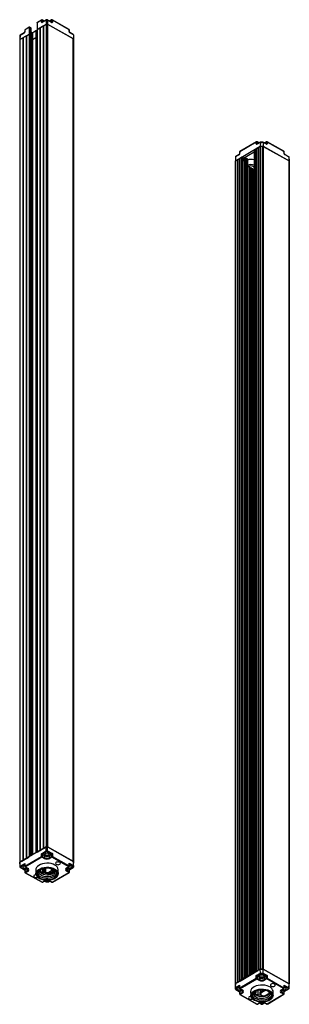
# Model space of a CAD drawing. Header units: millimetres. Extents: x 0 to 1189, y 0 to 841.
# Tile 4 of 7: x 663 to 704, y 137 to 288. Entities that reach past the tile are written whole.
import ezdxf

# ---------------------------------------------------------------- set-up
doc = ezdxf.new("R2010")
doc.units = ezdxf.units.MM

msp = doc.modelspace()

# ---------------------------------------------------------------- linework, layer by layer
at = {"color": 7, "linetype": 'Continuous', "lineweight": 25}
for p, q in [((666.16, 287.59), (665.51, 287.21)), ((666.18, 287.63), (665.53, 287.25)), ((666.16, 287.31), (666.16, 287.59)), ((666.89, 287.62), (666.27, 287.25)), ((666.57, 287.47), (666.28, 287.63)), ((666.91, 287.66), (666.29, 287.3)), ((666.3, 287.59), (666.3, 287.32)), ((666.89, 287.62), (666.88, 287.02)), ((667.69, 287.3), (667.05, 287.67)), ((667.07, 287.62), (667.08, 287.02)), ((667.71, 287.26), (667.07, 287.62)), ((667.7, 287.64), (667.4, 287.47)), ((667.68, 287.32), (667.68, 287.6)), ((670.37, 286.18), (667.8, 287.64)), ((667.82, 287.6), (667.82, 287.32)), ((670.39, 286.14), (667.82, 287.6)), ((663.6, 286.07), (663.59, 285.79)), ((663.63, 286.11), (663.62, 285.83)), ((664.28, 286.49), (663.63, 286.11)), ((664.3, 286.53), (663.65, 286.15)), ((664.28, 286.49), (664.26, 285.48)), ((664.52, 286.41), (664.31, 286.53)), ((664.33, 286.49), (664.35, 285.48)), ((664.54, 286.36), (664.33, 286.49)), ((664.54, 286.36), (664.56, 285.36)), ((664.58, 285.33), (664.56, 286.35)), ((665.29, 285.94), (664.81, 285.66)), ((665.29, 285.98), (664.82, 285.7)), ((665.3, 285.97), (665.29, 285.98)), ((665.29, 285.94), (665.29, 284.95)), ((665.3, 285.93), (665.29, 285.94)), ((665.48, 286.07), (665.3, 285.97)), ((665.3, 285.93), (665.3, 284.94)), ((665.5, 287.2), (665.48, 286.18)), ((665.48, 286.18), (665.48, 160.45)), ((665.51, 287.21), (665.49, 286.2)), ((665.49, 286.2), (666.88, 287.02)), ((665.49, 286.2), (665.9, 286.44)), ((665.49, 286.2), (665.49, 160.46)), ((665.9, 286.44), (665.9, 160.7)), ((665.9, 286.44), (665.94, 286.44)), ((665.94, 286.47), (666.42, 286.75)), ((665.94, 286.47), (665.94, 160.72)), ((666.42, 286.75), (666.42, 161)), ((666.42, 286.75), (666.46, 286.74)), ((666.46, 286.77), (666.88, 287.02)), ((666.46, 286.77), (666.46, 161.03)), ((666.88, 287.02), (666.88, 161.27)), ((667.08, 287.02), (667.08, 161.27)), ((667.08, 287.02), (671.02, 284.79)), ((667.08, 287.02), (671.05, 284.77)), ((670.4, 285.86), (670.39, 286.14)), ((670.43, 285.82), (670.42, 286.1)), ((662.85, 285.21), (662.83, 284.61)), ((662.83, 284.61), (662.83, 158.86)), ((662.87, 284.66), (664.26, 285.48)), ((662.88, 285.27), (662.87, 284.66)), ((662.87, 284.66), (663.29, 284.91)), ((662.87, 284.66), (662.87, 158.92)), ((663.51, 285.63), (662.88, 285.27)), ((663.53, 285.68), (662.9, 285.31)), ((663.29, 284.91), (663.29, 159.16)), ((663.29, 284.91), (663.34, 284.9)), ((663.34, 284.94), (663.81, 285.22)), ((663.34, 284.94), (663.34, 159.19)), ((663.81, 285.22), (663.81, 159.47)), ((663.81, 285.22), (663.85, 285.21)), ((663.85, 285.24), (664.26, 285.48)), ((663.85, 285.24), (663.85, 159.49)), ((664.26, 285.48), (664.26, 159.73)), ((664.35, 285.48), (664.56, 285.36)), ((664.63, 285.7), (664.57, 285.74)), ((664.58, 159.92), (664.58, 285.33)), ((664.58, 284.7), (664.66, 284.66)), ((664.82, 285.7), (664.63, 285.7)), ((664.65, 285.66), (664.66, 284.66)), ((664.81, 285.66), (664.65, 285.66)), ((664.66, 284.66), (664.66, 159.96)), ((664.66, 284.66), (664.8, 284.66)), ((664.81, 285.66), (664.8, 284.66)), ((664.8, 284.66), (665.29, 284.95)), ((664.8, 284.66), (664.8, 160.05)), ((665.29, 284.95), (665.29, 160.34)), ((665.29, 284.95), (665.3, 284.94)), ((665.3, 284.94), (665.48, 285.04)), ((665.3, 284.94), (665.3, 160.34)), ((671, 285.42), (670.49, 285.71)), ((671.03, 285.37), (670.51, 285.67)), ((671.02, 159.04), (671.02, 284.79)), ((671.03, 285.37), (671.05, 284.77)), ((671.05, 284.77), (671.05, 284.53)), ((671.05, 284.75), (671.05, 159)), ((671.05, 284.75), (671.05, 284.55)), ((671.05, 158.8), (671.05, 284.55)), ((671.05, 284.53), (671.05, 284.53)), ((695.8, 266.12), (699.58, 268.34)), ((698.97, 268.98), (696.44, 267.49)), ((698.99, 269.02), (696.46, 267.54)), ((698.68, 267.81), (698.92, 267.95)), ((698.92, 267.95), (698.92, 142.21)), ((698.92, 267.95), (698.96, 267.95)), ((698.96, 267.98), (699.23, 268.14)), ((698.96, 267.98), (698.96, 142.23)), ((698.97, 268.7), (698.97, 268.98)), ((699.59, 268.94), (699.08, 268.64)), ((699.38, 268.85), (699.09, 269.02)), ((699.6, 268.98), (699.1, 268.68)), ((699.11, 268.98), (699.11, 268.7)), ((699.23, 268.14), (699.23, 142.39)), ((699.23, 268.14), (699.27, 268.13)), ((699.27, 268.16), (699.55, 268.32)), ((699.27, 268.16), (699.27, 142.41)), ((699.55, 142.58), (699.55, 268.32)), ((699.59, 268.94), (699.58, 268.34)), ((699.58, 268.34), (700, 268.34)), ((700, 268.94), (699.59, 268.94)), ((699.98, 268.98), (699.6, 268.98)), ((699.62, 268.34), (699.62, 142.59)), ((699.62, 268.34), (699.96, 268.34)), ((699.96, 142.6), (699.96, 268.34)), ((700.5, 268.69), (699.99, 268.98)), ((700, 268.94), (700, 268.34)), ((700.52, 268.65), (700, 268.94)), ((700, 268.34), (703.97, 266.09)), ((700.03, 268.33), (700.03, 142.58)), ((700.03, 268.33), (703.97, 266.09)), ((700.51, 269.03), (700.21, 268.85)), ((700.49, 268.71), (700.49, 268.98)), ((703.18, 267.57), (700.61, 269.03)), ((700.63, 268.99), (700.63, 268.71)), ((703.2, 267.53), (700.63, 268.99)), ((695.81, 266.72), (695.8, 266.12)), ((696.32, 267.02), (695.81, 266.72)), ((696.34, 267.06), (695.84, 266.77)), ((696.15, 266.32), (696.41, 266.48)), ((696.41, 267.45), (696.4, 267.17)), ((696.41, 266.48), (696.41, 140.73)), ((696.41, 266.48), (696.45, 266.47)), ((696.44, 267.49), (696.43, 267.21)), ((696.45, 266.5), (696.7, 266.65)), ((696.45, 266.5), (696.45, 140.76)), ((696.7, 266.65), (696.7, 140.9)), ((696.9, 266.65), (696.9, 266.65)), ((696.92, 266.48), (698.64, 267.49)), ((696.92, 141.14), (696.92, 266.63)), ((697.1, 266.21), (697.1, 266.39)), ((697.19, 266.41), (697.19, 141.3)), ((697.2, 266.44), (697.33, 266.51)), ((697.28, 266.48), (697.28, 266.7)), ((697.42, 266.51), (697.62, 266.4)), ((697.63, 141.57), (697.63, 266.37)), ((698.64, 267.75), (698.64, 142.14)), ((698.68, 267.81), (698.68, 142.06)), ((703.21, 267.25), (703.2, 267.53)), ((703.24, 267.21), (703.23, 267.49)), ((703.94, 266.74), (703.3, 267.1)), ((703.96, 266.69), (703.32, 267.06)), ((703.96, 266.69), (703.97, 266.09)), ((704.01, 266.04), (704, 266.64)), ((695.8, 266.09), (695.8, 266.12)), ((695.8, 140.37), (695.8, 266.09)), ((695.82, 266.13), (696.1, 266.3)), ((695.82, 266.13), (695.82, 140.39)), ((696.1, 266.3), (696.1, 140.55)), ((696.1, 266.3), (696.15, 266.29)), ((696.15, 266.32), (696.15, 140.58)), ((696.92, 266.12), (697.19, 266.25)), ((697.63, 265.34), (697.9, 265.19)), ((697.91, 141.73), (697.91, 265.17)), ((697.91, 264.95), (697.93, 264.94)), ((697.93, 264.94), (698.1, 265.03)), ((697.93, 264.94), (697.93, 141.74)), ((698.18, 265.03), (698.41, 264.9)), ((698.43, 142.03), (698.43, 264.88)), ((703.97, 266.09), (703.97, 140.35)), ((704.01, 140.29), (704.01, 266.04)), ((698.43, 264.66), (698.45, 264.65)), ((698.45, 264.65), (698.61, 264.74)), ((698.45, 264.65), (698.45, 142.04)), ((666.88, 161.27), (662.87, 158.92)), ((666.46, 161.03), (666.88, 161.27)), ((666.89, 160.66), (666.88, 161.27)), ((667.07, 160.66), (667.08, 161.27)), ((671.05, 159.02), (667.08, 161.27)), ((667.08, 161.27), (671.02, 159.04)), ((663.63, 158.33), (666.16, 159.81)), ((666.23, 159.69), (663.7, 158.21)), ((663.85, 159.49), (664.26, 159.73)), ((665.49, 160.46), (665.9, 160.7)), ((665.94, 160.72), (666.42, 161)), ((666.16, 160.23), (666.89, 160.66)), ((666.16, 159.81), (666.16, 160.23)), ((666.57, 159.5), (666.23, 159.69)), ((666.3, 160.1), (666.3, 159.82)), ((666.64, 159.9), (666.3, 160.1)), ((666.3, 159.82), (666.64, 159.62)), ((666.96, 160.54), (666.34, 160.17)), ((666.34, 160.17), (666.69, 159.98)), ((666.64, 159.9), (666.64, 159.62)), ((667.64, 160.18), (667, 160.54)), ((667.07, 160.66), (667.82, 160.24)), ((667.3, 159.98), (667.64, 160.18)), ((667.68, 160.11), (667.34, 159.91)), ((667.34, 159.91), (667.34, 159.63)), ((667.34, 159.63), (667.68, 159.82)), ((667.75, 159.7), (667.41, 159.5)), ((667.68, 159.82), (667.68, 160.11)), ((670.32, 158.24), (667.75, 159.7)), ((667.82, 160.24), (667.82, 159.82)), ((667.82, 159.82), (670.39, 158.36)), ((662.83, 158.86), (662.85, 158.25)), ((662.87, 158.92), (663.29, 159.16)), ((662.88, 158.31), (662.87, 158.92)), ((662.88, 158.31), (663.62, 158.74)), ((662.9, 158.16), (663.58, 157.78)), ((663.58, 158.55), (662.95, 158.19)), ((662.95, 158.16), (663.59, 157.8)), ((663.34, 159.19), (663.81, 159.47)), ((663.59, 158.61), (663.6, 158.29)), ((663.59, 157.8), (663.93, 158)), ((663.62, 158.74), (663.63, 158.33)), ((663.65, 158.2), (663.99, 158.01)), ((663.7, 158.21), (664.04, 158.02)), ((669.98, 158.05), (670.32, 158.24)), ((670.04, 158.04), (670.37, 158.24)), ((670.11, 158.03), (670.45, 157.84)), ((670.39, 158.36), (670.4, 158.77)), ((670.4, 158.77), (671.03, 158.42)), ((670.42, 158.32), (670.43, 158.64)), ((670.93, 158.31), (670.44, 158.59)), ((670.46, 157.84), (670.94, 158.12)), ((670.47, 157.81), (671.01, 158.13)), ((670.94, 158.12), (670.93, 158.31)), ((671.03, 158.42), (671.05, 159.02)), ((671.03, 158.42), (671.04, 158.18)), ((671.04, 158.18), (671.05, 158.78)), ((671.05, 158.78), (671.05, 159.02)), ((671.05, 159), (671.05, 158.8)), ((663.61, 157.73), (663.62, 157.41)), ((663.97, 157.93), (663.64, 157.73)), ((663.64, 157.73), (663.64, 157.45)), ((663.64, 157.45), (663.98, 157.65)), ((663.67, 157.33), (666.24, 155.87)), ((664.05, 157.53), (663.72, 157.33)), ((663.72, 157.33), (666.29, 155.87)), ((663.97, 157.93), (663.98, 157.65)), ((665.3, 157.77), (665.32, 157.17)), ((665.92, 157.41), (665.92, 157.66)), ((665.97, 157.35), (667.42, 157.14)), ((666.08, 157.34), (666.07, 157.81)), ((666.07, 157.5), (666.36, 157.34)), ((666.37, 157.31), (666.37, 157.92)), ((666.48, 157.95), (666.48, 157.28)), ((666.77, 157.99), (666.77, 157.27)), ((667.1, 157.3), (667.63, 157.61)), ((667.5, 157.38), (667.34, 157.26)), ((667.59, 157.44), (667.5, 157.38)), ((667.51, 157.15), (668.19, 157.55)), ((667.56, 157.24), (668.17, 157.6)), ((667.56, 157.42), (667.56, 157.24)), ((667.61, 157.21), (667.56, 157.24)), ((667.71, 157.37), (667.59, 157.44)), ((667.72, 157.61), (667.92, 157.5)), ((667.92, 157.45), (667.79, 157.37)), ((667.81, 155.88), (670.33, 157.36)), ((667.86, 155.88), (670.38, 157.36)), ((667.93, 157.47), (667.93, 157.83)), ((668.72, 157.17), (668.73, 157.77)), ((670.33, 157.36), (669.99, 157.56)), ((670.07, 157.96), (670.06, 157.68)), ((670.06, 157.68), (670.4, 157.49)), ((670.41, 157.77), (670.07, 157.96)), ((670.4, 157.49), (670.41, 157.77)), ((670.43, 157.44), (670.44, 157.76)), ((666.29, 155.87), (666.62, 156.07)), ((666.34, 155.87), (666.67, 156.07)), ((666.63, 156.04), (666.86, 155.92)), ((666.86, 155.91), (667.24, 155.92)), ((666.89, 155.93), (667.22, 155.93)), ((667.25, 155.92), (667.46, 156.04)), ((667.42, 156.07), (667.76, 155.88)), ((667.47, 156.07), (667.81, 155.88)), ((698.72, 142.11), (696.65, 140.89)), ((696.65, 140.87), (698.72, 142.09)), ((698.64, 142.15), (696.85, 141.1)), ((698.68, 142.06), (698.92, 142.21)), ((699.58, 142.59), (698.72, 142.09)), ((698.72, 142.09), (698.72, 142.11)), ((698.96, 142.23), (699.23, 142.39)), ((698.97, 141.62), (699.59, 141.98)), ((698.97, 141.2), (698.97, 141.62)), ((699.11, 141.49), (699.11, 141.2)), ((699.45, 141.29), (699.11, 141.49)), ((699.63, 141.84), (699.15, 141.56)), ((699.15, 141.56), (699.49, 141.36)), ((699.27, 142.41), (699.55, 142.58)), ((700, 142.6), (699.58, 142.59)), ((699.59, 141.98), (699.58, 142.59)), ((699.59, 141.98), (700, 141.98)), ((699.62, 142.59), (699.96, 142.6)), ((699.96, 141.84), (699.63, 141.84)), ((700.45, 141.57), (699.96, 141.84)), ((703.97, 140.35), (700, 142.6)), ((700, 141.98), (700, 142.6)), ((700, 141.98), (700.63, 141.63)), ((700.03, 142.58), (703.97, 140.35)), ((700.11, 141.37), (700.45, 141.57)), ((700.49, 141.49), (700.15, 141.29)), ((700.49, 141.21), (700.49, 141.49)), ((700.63, 141.63), (700.63, 141.21)), ((696.65, 140.87), (695.8, 140.37)), ((695.81, 139.76), (695.8, 140.37)), ((695.8, 140.37), (695.8, 140.13)), ((695.8, 140.15), (695.8, 140.35)), ((695.81, 139.52), (695.8, 140.13)), ((695.81, 139.76), (696.43, 140.13)), ((695.82, 140.39), (696.1, 140.55)), ((696.39, 139.94), (695.91, 139.66)), ((696.15, 140.58), (696.41, 140.73)), ((696.4, 139.99), (696.41, 139.68)), ((696.43, 140.13), (696.44, 139.72)), ((696.44, 139.72), (698.97, 141.2)), ((696.45, 140.76), (696.7, 140.9)), ((699.04, 141.08), (696.51, 139.6)), ((696.65, 140.89), (696.65, 140.87)), ((699.38, 140.89), (699.04, 141.08)), ((699.11, 141.2), (699.45, 141.01)), ((699.45, 141.29), (699.45, 141.01)), ((700.15, 141.29), (700.15, 141.01)), ((700.15, 141.01), (700.49, 141.21)), ((700.56, 141.09), (700.22, 140.89)), ((703.13, 139.63), (700.56, 141.09)), ((700.63, 141.21), (703.2, 139.75)), ((703.2, 139.75), (703.21, 140.16)), ((703.21, 140.16), (703.96, 139.74)), ((703.23, 139.71), (703.24, 140.02)), ((703.89, 139.61), (703.25, 139.98)), ((703.96, 139.74), (703.97, 140.35)), ((704, 139.68), (704.01, 140.29)), ((695.81, 139.52), (695.81, 139.76)), ((695.84, 139.47), (696.38, 139.17)), ((695.91, 139.66), (695.91, 139.47)), ((695.91, 139.47), (696.4, 139.19)), ((696.4, 139.19), (696.74, 139.39)), ((696.42, 139.12), (696.42, 138.8)), ((696.78, 139.32), (696.44, 139.12)), ((696.44, 139.12), (696.45, 138.84)), ((696.45, 138.84), (696.79, 139.04)), ((696.46, 139.59), (696.8, 139.4)), ((696.48, 138.71), (699.05, 137.25)), ((696.51, 139.6), (696.85, 139.4)), ((696.86, 138.92), (696.52, 138.72)), ((696.52, 138.72), (699.09, 137.26)), ((696.78, 139.32), (696.79, 139.04)), ((698.11, 139.16), (698.13, 138.56)), ((698.73, 138.82), (698.73, 139.03)), ((698.78, 138.74), (700.23, 138.53)), ((698.88, 138.73), (698.87, 139.2)), ((698.9, 138.86), (698.9, 139.21)), ((699.22, 139.32), (699.22, 138.68)), ((699.51, 138.63), (699.58, 138.67)), ((699.58, 139.08), (700.08, 139.38)), ((699.58, 139.38), (699.58, 139.08)), ((699.58, 138.67), (699.58, 139.08)), ((699.68, 138.95), (700.35, 139.34)), ((699.68, 138.95), (699.68, 138.61)), ((700.32, 138.54), (701, 138.94)), ((700.62, 137.27), (703.14, 138.75)), ((700.67, 137.26), (703.19, 138.75)), ((701.53, 138.56), (701.54, 139.16)), ((702.79, 139.43), (703.13, 139.63)), ((703.14, 138.75), (702.8, 138.95)), ((702.85, 139.43), (703.18, 139.63)), ((702.85, 139.43), (702.85, 139.43)), ((702.88, 139.35), (702.87, 139.07)), ((702.87, 139.07), (703.21, 138.87)), ((703.22, 139.15), (702.88, 139.35)), ((702.92, 139.42), (703.26, 139.23)), ((703.21, 138.87), (703.22, 139.15)), ((703.24, 138.83), (703.25, 139.15)), ((703.27, 139.22), (703.89, 139.59)), ((703.28, 139.2), (703.94, 139.59)), ((699.09, 137.26), (699.43, 137.46)), ((699.15, 137.26), (699.48, 137.45)), ((699.44, 137.43), (699.79, 137.23)), ((699.93, 137.23), (700.27, 137.43)), ((700.23, 137.46), (700.57, 137.26)), ((700.28, 137.46), (700.62, 137.27))]:
    msp.add_line(p, q, dxfattribs=at)
at = {"color": 8, "linetype": 'Continuous', "lineweight": 25}
for p, q in [((666.55, 287.45), (666.3, 287.59)), ((667.68, 287.6), (667.43, 287.45)), ((665.48, 286.04), (665.3, 285.93)), ((666.3, 287.32), (666.31, 287.31)), ((667.67, 287.32), (667.68, 287.32)), ((664.35, 285.48), (664.35, 159.78)), ((664.56, 285.36), (664.56, 159.91)), ((664.65, 285.66), (664.57, 285.7)), ((699.36, 268.84), (699.11, 268.98)), ((699.11, 268.7), (699.12, 268.7)), ((700.49, 268.98), (700.24, 268.84)), ((700.48, 268.7), (700.49, 268.71)), ((696.9, 266.65), (696.9, 141.13)), ((696.9, 266.65), (696.9, 141.13)), ((697.2, 266.44), (697.2, 141.31)), ((697.33, 266.51), (697.33, 141.39)), ((697.42, 266.51), (697.42, 141.44)), ((697.62, 266.4), (697.62, 141.56)), ((697.9, 265.19), (697.9, 141.72)), ((698.1, 265.03), (698.1, 141.84)), ((698.18, 265.03), (698.18, 141.89)), ((698.41, 264.9), (698.41, 142.02)), ((698.61, 264.74), (698.61, 142.14)), ((663.59, 158.54), (663.58, 158.55)), ((663.93, 158), (663.97, 158.03)), ((670.07, 158.06), (670.11, 158.03)), ((670.44, 158.59), (670.43, 158.58)), ((665.88, 157.61), (665.88, 157.47)), ((666.36, 157.92), (666.36, 157.34)), ((666.64, 157.98), (666.64, 157.25)), ((666.73, 157.99), (666.73, 157.25)), ((667.42, 157.14), (667.42, 157.05)), ((667.51, 157.15), (667.51, 157.07)), ((667.63, 157.93), (667.63, 157.61)), ((667.72, 157.91), (667.72, 157.61)), ((667.92, 157.83), (667.92, 157.5)), ((666.66, 156.06), (666.89, 155.93)), ((667.22, 155.93), (667.43, 156.06)), ((696.4, 139.93), (696.39, 139.94)), ((703.25, 139.97), (703.24, 139.97)), ((696.74, 139.39), (696.78, 139.41)), ((698.69, 139), (698.69, 138.86)), ((698.88, 139.2), (698.88, 138.98)), ((700.23, 138.53), (700.23, 138.43)), ((700.32, 138.54), (700.32, 138.46)), ((702.88, 139.45), (702.92, 139.42)), ((699.47, 137.45), (699.84, 137.24)), ((699.88, 137.24), (700.24, 137.45))]:
    msp.add_line(p, q, dxfattribs=at)
at = {"color": 7, "linetype": 'Continuous', "lineweight": 25, "flags": 128}
for points in [[(696.92, 266.26), (696.98, 266.21), (697.02, 266.17)], [(698.51, 265.24), (698.62, 265.15), (698.64, 265.13)], [(667.21, 160.28), (667.28, 160.23), (667.3, 160.16), (667.28, 160.09), (667.21, 160.03), (667.11, 159.99), (666.99, 159.97), (666.87, 159.99), (666.77, 160.03), (666.7, 160.08), (666.67, 160.15), (666.7, 160.22), (666.76, 160.28), (666.87, 160.32), (666.99, 160.34), (667.11, 160.32), (667.21, 160.28)], [(663.6, 158.36), (663.5, 158.35), (663.4, 158.31), (663.33, 158.25), (663.31, 158.18), (663.33, 158.11), (663.4, 158.05)], [(663.99, 158.01), (663.99, 158.01), (664, 158.01)], [(668.22, 158.49), (667.95, 158.62), (667.64, 158.71), (667.31, 158.76), (666.96, 158.78), (666.62, 158.75), (666.29, 158.68), (665.99, 158.58), (665.74, 158.44), (665.53, 158.28), (665.39, 158.1), (665.32, 157.9), (665.3, 157.77)], [(665.83, 156.48), (665.83, 156.48), (665.6, 156.64), (665.44, 156.82), (665.34, 157.02), (665.32, 157.22), (665.37, 157.43), (665.5, 157.62), (665.69, 157.79), (665.94, 157.94), (666.23, 158.05), (666.56, 158.13), (666.91, 158.16), (667.27, 158.15), (667.61, 158.1), (667.93, 158.01), (668.21, 157.88)], [(668.64, 157.26), (668.64, 157.29), (668.54, 157.48), (668.39, 157.66), (668.17, 157.81), (667.9, 157.93), (667.59, 158.02), (667.26, 158.07), (666.92, 158.08), (666.58, 158.05), (666.26, 157.97), (665.97, 157.86), (665.73, 157.72), (665.55, 157.56), (665.43, 157.37), (665.38, 157.18), (665.38, 157.16)], [(665.96, 156.51), (666.22, 156.4), (666.51, 156.31), (666.83, 156.27), (667.15, 156.27), (667.47, 156.3), (667.77, 156.38), (668.04, 156.49), (668.25, 156.63), (668.41, 156.8), (668.5, 156.98), (668.53, 157.17), (668.48, 157.35), (668.36, 157.53), (668.19, 157.69), (667.95, 157.82), (667.68, 157.92), (667.37, 157.98), (667.05, 158.01), (666.72, 157.99), (666.41, 157.93), (666.13, 157.84), (665.88, 157.71), (665.7, 157.56), (665.57, 157.38), (665.51, 157.2), (665.52, 157.01), (665.6, 156.83), (665.75, 156.66), (665.96, 156.51)], [(668.94, 158.92), (668.82, 158.96), (668.68, 158.98), (668.54, 158.96), (668.42, 158.92), (668.34, 158.85), (668.31, 158.76), (668.34, 158.68), (668.42, 158.61), (668.54, 158.57), (668.69, 158.55), (668.83, 158.57), (668.95, 158.61), (669.03, 158.68), (669.06, 158.77), (669.03, 158.85), (668.94, 158.92)], [(670.15, 158.11), (670.19, 158.08), (670.29, 158.04), (670.41, 158.03), (670.53, 158.05), (670.64, 158.09), (670.7, 158.14), (670.73, 158.21), (670.7, 158.28), (670.63, 158.34), (670.53, 158.38), (670.42, 158.39)], [(665.34, 157.02), (665.21, 157.01), (665.09, 156.96), (665.01, 156.89), (664.98, 156.81), (665.01, 156.72), (665.09, 156.66), (665.21, 156.61), (665.36, 156.59), (665.5, 156.61), (665.59, 156.64)], [(666.17, 156.88), (665.99, 157.01), (665.87, 157.17), (665.81, 157.33), (665.83, 157.5), (665.91, 157.66), (666.06, 157.8), (666.07, 157.81)], [(665.84, 157.54), (665.87, 157.49), (665.99, 157.34), (666.17, 157.21), (666.4, 157.1), (666.67, 157.04), (666.96, 157.01), (667.25, 157.02), (667.52, 157.07), (667.77, 157.16), (667.98, 157.28), (668.13, 157.42), (668.19, 157.54)], [(665.87, 156.46), (666.14, 156.33), (666.44, 156.25), (666.78, 156.2), (667.12, 156.19), (667.46, 156.22), (667.78, 156.29), (668.06, 156.4), (668.3, 156.54), (668.49, 156.71), (668.57, 156.83)], [(665.96, 156.76), (666.22, 156.64), (666.51, 156.56), (666.83, 156.51), (667.15, 156.51), (667.47, 156.55), (667.77, 156.62), (668.04, 156.74), (668.25, 156.88), (668.41, 157.04), (668.5, 157.22), (668.51, 157.26)], [(667.97, 157.81), (668.05, 157.75), (668.17, 157.59), (668.22, 157.43), (668.21, 157.26), (668.13, 157.1), (667.98, 156.95), (667.77, 156.83), (667.52, 156.74), (667.25, 156.69), (666.96, 156.68), (666.67, 156.71), (666.4, 156.78), (666.17, 156.88)], [(666.36, 157.34), (666.36, 157.33), (666.37, 157.33), (666.37, 157.32), (666.37, 157.31), (666.37, 157.31), (666.37, 157.3), (666.36, 157.3)], [(668.21, 157.88), (668.44, 157.72), (668.6, 157.54), (668.7, 157.34), (668.72, 157.14), (668.66, 156.94), (668.54, 156.74), (668.35, 156.57), (668.18, 156.46)], [(699.58, 141.41), (699.51, 141.47), (699.48, 141.54), (699.51, 141.61), (699.57, 141.67), (699.67, 141.71), (699.79, 141.72), (699.92, 141.71), (700.02, 141.67), (700.09, 141.61), (700.11, 141.54), (700.09, 141.47), (700.02, 141.41), (699.92, 141.37), (699.8, 141.36), (699.68, 141.37), (699.58, 141.41)], [(701.54, 139.16), (701.54, 139.26), (701.47, 139.45), (701.34, 139.64), (701.15, 139.81), (700.9, 139.95), (700.61, 140.06), (700.28, 140.13), (699.94, 140.16), (699.6, 140.15), (699.26, 140.11), (698.94, 140.02), (698.67, 139.9), (698.44, 139.75), (698.26, 139.58), (698.15, 139.39), (698.11, 139.19), (698.11, 139.16)], [(701.23, 140), (701.35, 139.95), (701.5, 139.94), (701.64, 139.95), (701.76, 140), (701.84, 140.07), (701.87, 140.15), (701.84, 140.24), (701.75, 140.31), (701.63, 140.35), (701.49, 140.37), (701.35, 140.35), (701.23, 140.3), (701.15, 140.23), (701.12, 140.15), (701.15, 140.07), (701.23, 140)], [(696.41, 139.75), (696.31, 139.73), (696.21, 139.69), (696.14, 139.63), (696.12, 139.56), (696.14, 139.49), (696.21, 139.44), (696.32, 139.4), (696.44, 139.38), (696.56, 139.4), (696.66, 139.44), (696.69, 139.46)], [(698.67, 137.85), (698.63, 137.87), (698.41, 138.03), (698.24, 138.21), (698.15, 138.41), (698.13, 138.61), (698.18, 138.82), (698.3, 139.01), (698.5, 139.18), (698.75, 139.33), (699.04, 139.44), (699.37, 139.52), (699.72, 139.55), (700.08, 139.54), (700.42, 139.49), (700.74, 139.4), (701.02, 139.27), (701.25, 139.11), (701.41, 138.93), (701.5, 138.73), (701.53, 138.53), (701.47, 138.32), (701.35, 138.13), (701.16, 137.96), (700.99, 137.85)], [(700.98, 139.2), (700.71, 139.32), (700.4, 139.41), (700.07, 139.46), (699.73, 139.47), (699.39, 139.43), (699.07, 139.36), (698.78, 139.25), (698.54, 139.11), (698.36, 138.94), (698.24, 138.76), (698.19, 138.58)], [(700.89, 139.14), (700.63, 139.26), (700.34, 139.34), (700.02, 139.39), (699.69, 139.39), (699.37, 139.35), (699.07, 139.28), (698.81, 139.16), (698.59, 139.02), (698.43, 138.86), (698.34, 138.68), (698.32, 138.49), (698.37, 138.3), (698.48, 138.13), (698.66, 137.97), (698.89, 137.84), (699.17, 137.74), (699.48, 137.67), (699.8, 137.65), (700.12, 137.67), (700.44, 137.72), (700.72, 137.82), (700.96, 137.94), (701.15, 138.1), (701.27, 138.27), (701.33, 138.46), (701.32, 138.65), (701.24, 138.83), (701.09, 139), (700.89, 139.14)], [(698.33, 138.64), (698.37, 138.55), (698.48, 138.37), (698.66, 138.21), (698.89, 138.08), (699.17, 137.98), (699.48, 137.92), (699.8, 137.89), (700.12, 137.91), (700.44, 137.97), (700.72, 138.06), (700.96, 138.19), (701.15, 138.34), (701.27, 138.52), (701.32, 138.64)], [(700.78, 139.2), (700.86, 139.13), (700.98, 138.98), (701.03, 138.81), (701.02, 138.65), (700.93, 138.48), (700.79, 138.34), (700.58, 138.22), (700.33, 138.13), (700.06, 138.08), (699.76, 138.07), (699.48, 138.1), (699.21, 138.17), (698.98, 138.27), (698.8, 138.4), (698.68, 138.55), (698.62, 138.72), (698.64, 138.89), (698.72, 139.05), (698.87, 139.19), (698.87, 139.2)], [(698.98, 138.59), (699.21, 138.49), (699.48, 138.42), (699.76, 138.4), (700.06, 138.41), (700.33, 138.46), (700.58, 138.55), (700.79, 138.67), (700.93, 138.81), (701, 138.93)], [(702.96, 139.5), (703, 139.47), (703.1, 139.43), (703.22, 139.42), (703.34, 139.43), (703.45, 139.47), (703.51, 139.53), (703.54, 139.6), (703.51, 139.67), (703.44, 139.73), (703.44, 139.73)], [(703.44, 139.73), (703.34, 139.77), (703.23, 139.78)], [(698.15, 138.41), (698.02, 138.39), (697.9, 138.35), (697.82, 138.28), (697.79, 138.19), (697.82, 138.11), (697.9, 138.04)], [(698.32, 138.14), (698.46, 138), (698.68, 137.85), (698.95, 137.72), (699.25, 137.63), (699.58, 137.58), (699.93, 137.58), (700.27, 137.61), (700.58, 137.68), (700.87, 137.79), (701.11, 137.93), (701.3, 138.1), (701.41, 138.27)]]:
    msp.add_lwpolyline(points, dxfattribs=at)
at = {"color": 8, "linetype": 'Continuous', "lineweight": 25, "flags": 128}
for points in [[(663.59, 158.56), (663.59, 158.56), (663.58, 158.55)], [(663.59, 158.56), (663.59, 158.56), (663.58, 158.55)], [(670.07, 157.96), (670, 158), (670, 158.01)], [(670.44, 158.59), (670.44, 158.59), (670.43, 158.59)], [(670.43, 158.59), (670.43, 158.59), (670.44, 158.59)], [(664.04, 157.98), (664.04, 157.97), (663.97, 157.93)], [(696.4, 139.95), (696.4, 139.94), (696.39, 139.94)], [(696.4, 139.94), (696.4, 139.94), (696.39, 139.94)], [(703.25, 139.98), (703.25, 139.98), (703.24, 139.98)], [(703.24, 139.98), (703.24, 139.98), (703.25, 139.97)], [(696.85, 139.37), (696.84, 139.36), (696.78, 139.32)], [(701.41, 138.27), (701.42, 138.28), (701.47, 138.48), (701.45, 138.68), (701.35, 138.87), (701.2, 139.04), (700.98, 139.2)], [(702.88, 139.35), (702.81, 139.39), (702.81, 139.4)]]:
    msp.add_lwpolyline(points, dxfattribs=at)
at = {"color": 8, "linetype": 'Continuous', "lineweight": 25}
for centre, radius, start, end in [((666.21, 287.59), 0.0497, 125.559, 184.4715), ((666.25, 287.59), 0.0493, 355.255, 54.8306), ((666.94, 287.62), 0.0497, 125.4833, 184.4778), ((667.02, 287.63), 0.0493, 355.2482, 54.9099), ((667.73, 287.6), 0.0497, 125.559, 184.4715), ((667.77, 287.6), 0.0493, 355.255, 54.8306), ((663.65, 286.06), 0.049, 114.0677, 173.1516), ((663.68, 286.11), 0.0497, 125.559, 184.4715), ((666.32, 287.26), 0.0497, 125.559, 184.4715), ((667.66, 287.26), 0.0493, 355.255, 54.8306), ((670.34, 286.14), 0.0493, 355.255, 54.8306), ((670.37, 286.09), 0.0498, 7.2267, 66.8741), ((662.91, 285.21), 0.0637, 114.9388, 173.4639), ((662.93, 285.27), 0.0497, 125.559, 184.4715), ((663.56, 285.64), 0.0497, 125.576, 184.4701), ((663.64, 285.78), 0.0491, 114.1124, 172.625), ((670.38, 285.81), 0.0499, 7.519, 66.8488), ((670.47, 285.67), 0.0492, 355.2312, 55.1053), ((699.02, 268.98), 0.0497, 125.559, 184.4715), ((699.13, 268.64), 0.0497, 125.559, 184.4715), ((699.06, 268.98), 0.0493, 355.255, 54.8306), ((700.54, 268.99), 0.0497, 125.559, 184.4715), ((700.47, 268.65), 0.0493, 355.255, 54.8306), ((700.58, 268.99), 0.0493, 355.255, 54.8306), ((696.37, 267.02), 0.0497, 125.3063, 184.4923), ((696.45, 267.17), 0.0491, 114.1124, 172.625), ((696.46, 267.45), 0.049, 114.0677, 173.1516), ((696.49, 267.5), 0.0497, 125.559, 184.4715), ((703.15, 267.53), 0.0493, 355.255, 54.8306), ((703.18, 267.48), 0.0498, 7.2267, 66.8741), ((703.19, 267.2), 0.0499, 7.519, 66.8488), ((703.28, 267.06), 0.0492, 355.2312, 55.1053), ((703.91, 266.7), 0.0493, 355.255, 54.8306), ((703.93, 266.63), 0.0648, 6.9257, 66.0022), ((662.91, 158.25), 0.0618, 114.097, 176.157), ((662.93, 158.2), 0.0487, 245.5547, 306.7666), ((663.65, 158.29), 0.0497, 114.9548, 176.5323), ((663.67, 158.25), 0.0487, 245.5509, 306.7669), ((664.01, 158.06), 0.0504, 248.6726, 305.8638), ((670.01, 158.09), 0.0487, 233.3608, 296.3309), ((670.35, 158.28), 0.0487, 233.3608, 296.3309), ((670.37, 158.32), 0.0505, 3.8557, 66.0179), ((663.66, 157.41), 0.0497, 114.9548, 176.5323), ((663.69, 157.37), 0.0487, 245.5509, 306.7669), ((663.89, 157.86), 0.234, 293.0055, 358.5572), ((666.19, 157.2), 0.812, 182.7446, 246.7144), ((668.07, 157.13), 0.584, 328.7819, 12.3403), ((670.16, 157.91), 0.247, 184.886, 246.8159), ((670.36, 157.4), 0.05, 234.2938, 295.3979), ((670.38, 157.44), 0.0505, 3.8557, 66.0179), ((666.26, 155.91), 0.0487, 245.5509, 306.7669), ((666.31, 155.91), 0.05, 234.2938, 295.3979), ((666.65, 156.11), 0.0502, 234.3394, 294.8908), ((667.44, 156.11), 0.05, 247.1987, 305.9963), ((667.78, 155.92), 0.0487, 245.5509, 306.7669), ((667.84, 155.92), 0.05, 234.2938, 295.3979), ((696.46, 139.67), 0.0483, 113.9841, 177.503), ((696.47, 138.79), 0.0483, 113.9841, 177.503), ((696.48, 139.64), 0.0487, 245.5509, 306.7669), ((696.5, 138.76), 0.0474, 244.5858, 307.732), ((696.7, 139.25), 0.234, 293.0055, 358.5572), ((696.82, 139.44), 0.0474, 244.5858, 307.732), ((698.8, 138.53), 0.615, 174.9072, 218.5977), ((702.97, 139.29), 0.247, 184.886, 246.8159), ((702.82, 139.47), 0.05, 234.2938, 295.3979), ((703.16, 139.67), 0.0487, 233.3608, 296.3309), ((703.17, 138.79), 0.0487, 233.3608, 296.3309), ((703.18, 139.71), 0.0491, 2.8571, 67.0166), ((703.19, 138.83), 0.0491, 2.8571, 67.0166), ((703.92, 139.63), 0.05, 234.2936, 295.4001), ((703.94, 139.68), 0.0611, 3.0488, 67.8769), ((699.07, 137.3), 0.0474, 244.5858, 307.732), ((699.12, 137.3), 0.0487, 233.3608, 296.3309), ((699.46, 137.5), 0.0487, 233.376, 296.177), ((699.81, 137.27), 0.0474, 244.5858, 307.732), ((699.91, 137.28), 0.0487, 233.3608, 296.3309), ((700.25, 137.5), 0.05, 246.9995, 306.014), ((700.59, 137.31), 0.0474, 244.5858, 307.732), ((700.65, 137.31), 0.0487, 233.3608, 296.3309)]:
    msp.add_arc(centre, radius, start, end, dxfattribs=at)
at = {"color": 7, "linetype": 'Continuous', "lineweight": 25}
for centre, radius, start, end in [((666.23, 287.46), 0.149, 62.0128, 118.5645), ((666.23, 287.55), 0.1, 60.4338, 120.4322), ((666.98, 287.45), 0.195, 62.8969, 117.6804), ((667.75, 287.47), 0.149, 62.0128, 118.5645), ((667.75, 287.56), 0.1, 60.4338, 120.4322), ((663.7, 286.06), 0.1, 120.4322, 178.2687), ((665.51, 286.18), 0.0299, 114.8485, 174.5028), ((665.51, 286.18), 0.0301, 114.9388, 173.4639), ((666.23, 287.18), 0.149, 62.0128, 118.5645), ((666.98, 286.83), 0.215, 62.8969, 117.6804), ((667.75, 287.19), 0.149, 62.0128, 118.5645), ((670.32, 286.1), 0.1, 1.7318, 60.4338), ((662.9, 284.6), 0.0698, 114.8485, 174.5028), ((662.9, 284.6), 0.0702, 114.9388, 173.4639), ((664.3, 285.4), 0.0922, 62.8969, 117.6804), ((664.55, 285.33), 0.029, 4.2307, 67.7578), ((664.55, 285.33), 0.0306, 6.9257, 66.0022), ((671, 284.74), 0.0509, 6.6244, 66.029), ((699.04, 268.85), 0.149, 62.0128, 118.5645), ((699.04, 268.57), 0.149, 62.0128, 118.5645), ((699.04, 268.93), 0.1, 60.4338, 120.4322), ((699.62, 268.2), 0.143, 89.1088, 118.4286), ((699.97, 268.2), 0.145, 62.3449, 91.3973), ((700.56, 268.85), 0.149, 62.0128, 118.5645), ((700.56, 268.58), 0.149, 62.0128, 118.5645), ((700.56, 268.94), 0.1, 60.4338, 120.4322), ((696.51, 267.45), 0.1, 120.4322, 178.2687), ((696.8, 266.46), 0.215, 62.8969, 117.6804), ((696.89, 266.62), 0.028, 4.2307, 67.7578), ((696.85, 266.39), 0.254, 359.8251, 40.8012), ((696.91, 266.36), 0.377, 17.2427, 45.6077), ((697.22, 266.41), 0.0299, 114.8485, 174.5028), ((697.37, 266.43), 0.0922, 62.8969, 117.6804), ((697.6, 266.37), 0.029, 4.2307, 67.7578), ((698.16, 264.97), 1.37, 69.7944, 112.8761), ((698.71, 267.75), 0.0698, 114.8485, 174.5028), ((703.13, 267.48), 0.1, 1.7318, 60.4338), ((695.84, 266.09), 0.0497, 114.7852, 175.2408), ((698.16, 264.17), 1.36, 69.7788, 112.8916), ((698.16, 264.56), 0.769, 62.9191, 117.3274), ((697.88, 265.17), 0.029, 4.2307, 67.7578), ((698.14, 264.95), 0.0922, 62.8969, 117.6804), ((698.4, 264.88), 0.029, 4.2307, 67.7578), ((698.33, 265.15), 0.373, 285.7121, 326.1946), ((703.94, 266.03), 0.0677, 4.2307, 67.7578), ((703.94, 266.03), 0.0714, 6.9257, 66.0022), ((698.65, 264.67), 0.0782, 98.4979, 119.1847), ((666.98, 161.08), 0.215, 62.8969, 117.6804), ((666.23, 159.67), 0.159, 63.8137, 116.7636), ((666.31, 159.82), 0.153, 183.2997, 237.8588), ((666.14, 159.82), 0.155, 303.1662, 356.84), ((666.39, 160.1), 0.0946, 124.1852, 176.9658), ((666.39, 160.09), 0.0931, 123.1662, 176.84), ((666.48, 159.63), 0.155, 303.1662, 356.84), ((666.99, 160.32), 0.919, 242.8969, 297.6804), ((666.74, 159.9), 0.0931, 123.1662, 176.84), ((666.99, 160.58), 0.757, 242.8969, 297.6804), ((666.99, 160.3), 0.766, 242.8969, 297.6804), ((666.99, 160.57), 0.664, 242.8969, 297.6804), ((666.98, 160.49), 0.195, 62.8969, 117.6804), ((667.04, 160.67), 0.153, 183.2997, 237.8588), ((666.98, 160.5), 0.0416, 62.8969, 117.6804), ((666.92, 160.67), 0.155, 303.1662, 356.84), ((667.25, 159.9), 0.0918, 3.2997, 57.8588), ((667.5, 159.63), 0.153, 183.2997, 237.8588), ((667.59, 160.1), 0.0931, 3.1729, 56.851), ((667.59, 160.1), 0.0918, 3.2997, 57.8588), ((667.75, 159.68), 0.159, 63.8137, 116.7636), ((667.83, 159.83), 0.153, 183.2997, 237.8588), ((667.67, 159.83), 0.155, 303.1662, 356.84), ((662.9, 158.86), 0.0662, 113.1388, 177.1675), ((662.9, 158.85), 0.0698, 114.8485, 174.5028), ((663.04, 158.32), 0.153, 183.2997, 237.8588), ((662.96, 158.17), 0.0118, 111.6554, 250.0767), ((663.62, 158.44), 0.452, 241.031, 305.1218), ((663.7, 158.29), 0.1, 181.7318, 240.4338), ((663.78, 158.34), 0.153, 183.2997, 237.8588), ((663.88, 157.93), 0.0918, 3.2997, 57.8588), ((663.95, 157.77), 0.261, 291.6554, 70.0767), ((667.87, 157.7), 0.86, 4.6763, 66.3661), ((670.08, 157.8), 0.261, 111.6554, 250.0767), ((670.16, 157.96), 0.0931, 123.1662, 176.84), ((670.24, 158.37), 0.155, 303.1662, 356.84), ((670.32, 158.32), 0.1, 300.4322, 358.2687), ((663.54, 157.73), 0.0918, 3.2997, 57.8588), ((663.54, 157.73), 0.0904, 3.4489, 58.8541), ((663.72, 157.41), 0.1, 181.7318, 240.4338), ((663.8, 157.46), 0.153, 183.2997, 237.8588), ((664.13, 157.66), 0.153, 183.2997, 237.8588), ((666.29, 157.49), 0.805, 196.8389, 245.506), ((667.04, 156.29), 1.01, 60.2605, 109.7405), ((667.44, 157.29), 0.153, 260.4733, 297.718), ((667.67, 157.53), 0.0922, 62.8969, 117.6804), ((667.75, 157.46), 0.0922, 242.8969, 297.6804), ((667.91, 157.47), 0.0262, 291.6554, 70.0767), ((669.91, 157.69), 0.155, 303.1662, 356.84), ((670.25, 157.49), 0.155, 303.1662, 356.84), ((670.33, 157.45), 0.1, 300.4322, 358.2687), ((670.51, 157.76), 0.0931, 123.1662, 176.84), ((670.5, 157.76), 0.0918, 122.1597, 176.6921), ((666.29, 155.95), 0.1, 240.4338, 300.4322), ((667.05, 155.26), 0.919, 62.8969, 117.6804), ((667.05, 156.5), 0.451, 238.0055, 302.0338), ((667.81, 155.96), 0.1, 240.4338, 300.4322), ((699.2, 141.48), 0.0946, 124.1852, 176.9658), ((699.2, 141.48), 0.0931, 123.1662, 176.84), ((700.4, 141.49), 0.0931, 3.1729, 56.851), ((700.4, 141.49), 0.0918, 3.2997, 57.8588), ((699.04, 141.06), 0.159, 63.8137, 116.7636), ((699.12, 141.21), 0.153, 183.2997, 237.8588), ((698.95, 141.21), 0.155, 303.1662, 356.84), ((699.29, 141.02), 0.155, 303.1662, 356.84), ((699.8, 141.71), 0.919, 242.8969, 297.6804), ((699.55, 141.29), 0.0931, 123.1662, 176.84), ((699.8, 141.96), 0.757, 242.8969, 297.6804), ((699.8, 141.69), 0.766, 242.8969, 297.6804), ((699.8, 141.96), 0.664, 242.8969, 297.6804), ((700.06, 141.29), 0.0918, 3.2997, 57.8588), ((700.31, 141.02), 0.153, 183.2997, 237.8588), ((700.56, 141.07), 0.159, 63.8137, 116.7636), ((700.64, 141.22), 0.153, 183.2997, 237.8588), ((700.47, 141.22), 0.155, 303.1662, 356.84), ((703.94, 140.28), 0.0692, 4.16, 66.8825), ((703.94, 140.28), 0.0677, 4.2307, 67.7578), ((696.35, 139.11), 0.0918, 3.2997, 57.8588), ((696.35, 139.11), 0.0904, 3.4489, 58.8541), ((696.51, 139.68), 0.1, 181.7318, 240.4338), ((696.52, 138.8), 0.1, 181.7318, 240.4338), ((696.59, 139.73), 0.153, 183.2997, 237.8588), ((696.61, 138.85), 0.153, 183.2997, 237.8588), ((696.69, 139.31), 0.0918, 3.2997, 57.8588), ((696.94, 139.04), 0.153, 183.2997, 237.8588), ((696.76, 139.16), 0.261, 291.6554, 70.0767), ((699.29, 139.22), 0.7, 204.8695, 244.0001), ((698.87, 138.86), 0.0256, 295.9937, 66.4558), ((699.83, 137.73), 0.96, 98.419, 109.4476), ((700.25, 138.68), 0.153, 260.4733, 297.718), ((702.89, 139.19), 0.261, 111.6554, 250.0767), ((702.72, 139.08), 0.155, 303.1662, 356.84), ((702.97, 139.34), 0.0931, 123.1662, 176.84), ((703.04, 139.76), 0.155, 303.1662, 356.84), ((703.06, 138.88), 0.155, 303.1662, 356.84), ((703.13, 139.71), 0.1, 300.4322, 358.2687), ((703.14, 138.83), 0.1, 300.4322, 358.2687), ((703.31, 139.15), 0.0931, 123.1662, 176.84), ((703.31, 139.15), 0.0918, 122.1597, 176.6921), ((703.81, 139.74), 0.155, 303.1662, 356.84), ((703.89, 139.6), 0.0118, 291.6554, 70.0767), ((698.16, 138.56), 0.58, 243.0842, 294.4304), ((699.09, 137.34), 0.1, 240.4338, 300.4322), ((699.86, 136.64), 0.919, 62.8969, 117.6804), ((699.86, 137.91), 0.466, 241.8996, 300.9365), ((699.86, 137.27), 0.0416, 242.8969, 297.6804), ((700.62, 137.35), 0.1, 240.4338, 300.4322)]:
    msp.add_arc(centre, radius, start, end, dxfattribs=at)
for centre, major_axis, ratio, start_param, end_param in [((665.29, 285.86), (-0.001, 0.115), 0.007558, 0.004363, 0.767988), ((665.3, 285.85), (-0.001, 0.115), 0.007558, 0.004363, 0.767988), ((666.27, 287.38), (0.081, 0.138), 0.562159, 2.377597, 3.93094), ((667.71, 287.39), (-0.083, 0.137), 0.572237, 2.343374, 3.896717), ((663.51, 285.76), (0.081, 0.138), 0.562159, 3.93094, 5.484283), ((664.61, 285.6), (0.0261, 0.0998), 0.311243, 5.428049, 6.2004), ((664.85, 285.6), (-0.0273, 0.0995), 0.324443, 0.087149, 0.850773), ((670.51, 285.8), (-0.083, 0.137), 0.572237, 0.790031, 2.343374), ((670.93, 285.35), (0.0917, 0.0544), 0.715621, 5.899565, 6.671916), ((699.08, 268.77), (0.081, 0.138), 0.562159, 2.377597, 3.93094), ((699.63, 268.88), (-0.0273, 0.0995), 0.324443, 6.196037, 7.133959), ((699.96, 268.88), (0.0261, 0.0998), 0.311243, 5.428049, 6.365971), ((700.52, 268.78), (-0.083, 0.137), 0.572237, 2.343374, 3.896717), ((695.91, 266.7), (0.093, -0.0523), 0.719289, 2.744882, 3.508507), ((696.32, 267.15), (0.081, 0.138), 0.562159, 3.93094, 5.484283), ((703.32, 267.18), (-0.083, 0.137), 0.572237, 0.790031, 2.343374), ((666.23, 160.19), (0.132, -0.037), 0.164317, 0.632522, 2.185865), ((666.23, 160.19), (0.0982, -0.097), 0.19644, 4.110304, 5.663647), ((666.23, 160.06), (0.1, 0), 0.589764, 0.794385, 0.811533), ((666.23, 160.11), (0.16, 0), 0.577464, 0.794282, 0.811431), ((667.75, 160.2), (0.133, 0.038), 0.166595, 0.969699, 2.523042), ((667.75, 160.11), (0.16, 0), 0.577464, 2.347625, 2.364774), ((667.75, 160.2), (0.0983, 0.0981), 0.185722, 3.752474, 5.305817), ((667.75, 160.07), (0.1, 0), 0.589764, 2.347728, 2.364876), ((663.69, 158.7), (0.114, 0.144), 0.437984, 1.645678, 3.199021), ((663.69, 158.62), (0.16, 0), 0.577112, 3.918411, 3.93556), ((663.69, 158.7), (0.061, 0.173), 0.43787, 1.498957, 2.292926), ((670.33, 158.73), (-0.062, 0.173), 0.433739, 3.975939, 4.787351), ((670.33, 158.73), (-0.116, 0.143), 0.433657, 3.086859, 4.640202), ((670.33, 158.65), (0.16, 0), 0.577112, 5.506661, 5.523809), ((670.93, 158.39), (0.0917, 0.0544), 0.715621, 4.311315, 5.864658), ((670.94, 158.2), (0.093, -0.0523), 0.719289, 5.096757, 6.6501), ((663.71, 157.74), (0.16, 0), 0.577112, 2.365068, 2.382217), ((663.71, 157.69), (0.1, -0.002), 0.57667, 2.375501, 2.39265), ((670.34, 157.72), (0.1, 0.002), 0.57688, 0.766365, 0.783514), ((670.34, 157.77), (0.16, 0), 0.577112, 0.776818, 0.793967), ((666.89, 156.01), (0.0261, 0.0998), 0.311243, 3.058807, 3.839799), ((667.22, 156.02), (-0.0273, 0.0995), 0.324443, 2.439023, 3.228741), ((699.04, 141.58), (0.132, -0.037), 0.164317, 0.632522, 2.185865), ((699.04, 141.58), (0.0982, -0.097), 0.19644, 4.110304, 5.663647), ((699.04, 141.44), (0.1, 0), 0.589764, 0.794385, 0.811533), ((699.04, 141.49), (0.16, 0), 0.577464, 0.794282, 0.811431), ((699.63, 141.92), (-0.0273, 0.0995), 0.324443, 0.88568, 2.439023), ((699.96, 141.93), (0.0261, 0.0998), 0.311243, 3.839799, 5.393142), ((700.56, 141.59), (0.133, 0.038), 0.166595, 0.969699, 2.523042), ((700.56, 141.5), (0.16, 0), 0.577464, 2.347625, 2.364774), ((700.56, 141.59), (0.0983, 0.0981), 0.185722, 3.752474, 5.305817), ((700.56, 141.45), (0.1, 0), 0.589764, 2.347728, 2.364876), ((696.5, 140.09), (0.114, 0.144), 0.437984, 1.645678, 3.199021), ((696.5, 140.01), (0.16, 0), 0.577112, 3.918411, 3.93556), ((696.5, 140.09), (0.061, 0.173), 0.43787, 1.498957, 2.292926), ((703.14, 140.12), (-0.062, 0.173), 0.433739, 3.975939, 4.787351), ((703.14, 140.12), (-0.116, 0.143), 0.433657, 3.086859, 4.640202), ((703.14, 140.04), (0.16, 0), 0.577112, 5.506661, 5.523809), ((695.91, 139.74), (0.093, -0.0523), 0.719289, 3.543414, 5.096757), ((695.91, 139.55), (0.0917, 0.0544), 0.715621, 2.757972, 4.311315), ((696.52, 139.13), (0.16, 0), 0.577112, 2.365068, 2.382217), ((696.52, 139.08), (0.1, -0.002), 0.57667, 2.375501, 2.39265), ((703.15, 139.11), (0.1, 0.002), 0.57688, 0.766365, 0.783514), ((703.15, 139.16), (0.16, 0), 0.577112, 0.776818, 0.793967)]:
    msp.add_ellipse(centre, major_axis=major_axis, ratio=ratio, start_param=start_param, end_param=end_param, dxfattribs=at)
at = {"color": 8, "linetype": 'Continuous', "lineweight": 25}
for centre, major_axis, ratio, start_param, end_param in [((666.34, 287.34), (0.0316, 0.051), 0.54488, 2.390256, 2.794005), ((667.64, 287.35), (-0.0324, 0.0506), 0.554958, 3.610135, 3.883847), ((699.15, 268.73), (0.0316, 0.051), 0.54488, 2.390256, 2.794005), ((700.45, 268.73), (-0.0324, 0.0506), 0.554958, 3.566882, 3.883847), ((663.7, 157.82), (0.131, 0.039), 0.188132, 2.539899, 3.32089), ((663.7, 157.82), (0.0956, 0.0974), 0.181768, 2.969058, 3.745878), ((670.35, 157.85), (-0.0955, 0.0963), 0.192939, 2.528392, 3.322655), ((670.35, 157.85), (0.13, -0.038), 0.18584, 6.109579, 6.899298), ((696.51, 139.21), (0.131, 0.039), 0.188132, 2.539899, 3.32089), ((696.51, 139.21), (0.0956, 0.0974), 0.181768, 2.969058, 3.745878), ((703.16, 139.24), (-0.0955, 0.0963), 0.192939, 2.528392, 3.322655), ((703.16, 139.24), (0.13, -0.038), 0.18584, 6.109579, 6.899298)]:
    msp.add_ellipse(centre, major_axis=major_axis, ratio=ratio, start_param=start_param, end_param=end_param, dxfattribs=at)
at = {"color": 7, "linetype": 'Continuous', "lineweight": 25}
for points, knots in [([(667.05, 287.67), (667.04, 287.67), (667.01, 287.68), (666.97, 287.68), (666.94, 287.68), (666.92, 287.67), (666.91, 287.66)], [0, 0, 0, 0, 0.262947, 0.564295, 0.887226, 1, 1, 1, 1]), ([(664.33, 286.49), (664.33, 286.49), (664.32, 286.49), (664.3, 286.49), (664.29, 286.49), (664.28, 286.49), (664.28, 286.49)], [0, 0, 0, 0, 0.250017, 0.5, 0.749983, 1, 1, 1, 1]), ([(664.32, 286.52), (664.32, 286.52), (664.31, 286.53), (664.3, 286.53), (664.29, 286.53), (664.29, 286.52), (664.29, 286.52)], [0, 0, 0, 0, 0.252607, 0.498617, 0.745361, 1, 1, 1, 1]), ([(664.51, 286.42), (664.52, 286.41), (664.52, 286.41), (664.54, 286.4), (664.54, 286.38), (664.54, 286.37), (664.54, 286.36)], [0, 0, 0, 0, 0.215544, 0.469881, 0.739361, 1, 1, 1, 1]), ([(665.51, 287.21), (665.51, 287.22), (665.51, 287.23), (665.52, 287.24), (665.53, 287.25), (665.54, 287.26), (665.54, 287.26)], [0, 0, 0, 0, 0.263805, 0.53646, 0.793944, 1, 1, 1, 1]), ([(666.29, 287.3), (666.28, 287.3), (666.28, 287.29), (666.28, 287.29), (666.28, 287.29)], [0, 0, 0, 0, 0.812248, 1, 1, 1, 1]), ([(667.69, 287.3), (667.69, 287.3), (667.69, 287.3), (667.69, 287.3), (667.69, 287.3)], [0, 0, 0, 0, 0.556, 1, 1, 1, 1]), ([(662.9, 285.31), (662.89, 285.3), (662.87, 285.29), (662.85, 285.25), (662.85, 285.23), (662.85, 285.21)], [0, 0, 0, 0, 0.363792, 0.706048, 1, 1, 1, 1]), ([(663.59, 285.79), (663.59, 285.78), (663.59, 285.77), (663.59, 285.75), (663.58, 285.73), (663.56, 285.71), (663.55, 285.69), (663.53, 285.68), (663.53, 285.68), (663.53, 285.68)], [0, 0, 0, 0, 0.142433, 0.286685, 0.447032, 0.619262, 0.793334, 0.935599, 1, 1, 1, 1]), ([(670.49, 285.71), (670.49, 285.71), (670.48, 285.72), (670.47, 285.73), (670.45, 285.75), (670.44, 285.78), (670.43, 285.8), (670.43, 285.81), (670.43, 285.82), (670.43, 285.82)], [0, 0, 0, 0, 0.142673, 0.287206, 0.447133, 0.618628, 0.792031, 0.934261, 1, 1, 1, 1]), ([(699.1, 268.68), (699.09, 268.68), (699.09, 268.68), (699.09, 268.68), (699.09, 268.68)], [0, 0, 0, 0, 0.8122481, 1, 1, 1, 1]), ([(700.5, 268.69), (700.5, 268.69), (700.5, 268.69), (700.5, 268.69), (700.5, 268.69)], [0, 0, 0, 0, 0.556, 1, 1, 1, 1]), ([(696.4, 267.17), (696.4, 267.17), (696.4, 267.16), (696.4, 267.14), (696.39, 267.12), (696.37, 267.1), (696.36, 267.08), (696.34, 267.07), (696.34, 267.07), (696.34, 267.06)], [0, 0, 0, 0, 0.1424334, 0.286685, 0.4470317, 0.6192616, 0.7933339, 0.9355991, 1, 1, 1, 1]), ([(703.3, 267.1), (703.3, 267.1), (703.29, 267.11), (703.28, 267.12), (703.26, 267.14), (703.25, 267.16), (703.24, 267.19), (703.24, 267.2), (703.24, 267.21), (703.24, 267.21)], [0, 0, 0, 0, 0.142673, 0.287206, 0.447133, 0.618628, 0.792031, 0.934261, 1, 1, 1, 1]), ([(704, 266.64), (704, 266.64), (704, 266.66), (703.99, 266.68), (703.97, 266.72), (703.95, 266.73), (703.94, 266.74)], [0, 0, 0, 0, 0.008243, 0.356246, 0.661481, 1, 1, 1, 1]), ([(662.85, 158.25), (662.85, 158.25), (662.84, 158.24), (662.85, 158.21), (662.87, 158.18), (662.89, 158.17), (662.9, 158.16)], [0, 0, 0, 0, 0.009317, 0.356943, 0.661847, 1, 1, 1, 1]), ([(663.99, 158.01), (664.01, 158), (664.07, 157.97), (664.11, 157.91), (664.12, 157.87), (664.12, 157.86)], [0, 0, 0, 0, 0.222668, 0.649143, 1, 1, 1, 1]), ([(669.92, 157.89), (669.91, 157.89), (669.91, 157.91), (669.93, 157.95), (669.98, 158.01), (670.03, 158.04), (670.04, 158.04)], [0, 0, 0, 0, 0.045308, 0.490203, 0.899101, 1, 1, 1, 1]), ([(663.58, 157.78), (663.58, 157.78), (663.58, 157.77), (663.59, 157.76), (663.6, 157.75), (663.6, 157.73), (663.61, 157.73)], [0, 0, 0, 0, 0.018757, 0.377192, 0.740057, 1, 1, 1, 1]), ([(670.44, 157.76), (670.44, 157.77), (670.44, 157.77), (670.45, 157.79), (670.46, 157.81), (670.47, 157.81), (670.47, 157.81)], [0, 0, 0, 0, 0.080667, 0.449752, 0.845637, 1, 1, 1, 1]), ([(666.67, 156.07), (666.69, 156.08), (666.75, 156.11), (666.89, 156.15), (667.06, 156.16), (667.24, 156.14), (667.36, 156.1), (667.41, 156.07), (667.42, 156.07)], [0, 0, 0, 0, 0.106579, 0.314587, 0.525413, 0.737321, 0.947392, 1, 1, 1, 1]), ([(696.65, 140.89), (696.64, 140.88), (696.63, 140.87), (696.63, 140.86), (696.63, 140.86)], [0, 0, 0, 0, 0.50555, 1, 1, 1, 1]), ([(696.39, 139.16), (696.39, 139.16), (696.39, 139.16), (696.4, 139.15), (696.41, 139.13), (696.41, 139.12), (696.41, 139.12)], [0, 0, 0, 0, 0.018757, 0.377192, 0.740057, 1, 1, 1, 1]), ([(696.8, 139.4), (696.82, 139.39), (696.88, 139.35), (696.92, 139.29), (696.93, 139.26), (696.93, 139.24)], [0, 0, 0, 0, 0.222668, 0.649143, 1, 1, 1, 1]), ([(702.72, 139.27), (702.72, 139.28), (702.72, 139.3), (702.74, 139.34), (702.79, 139.4), (702.84, 139.42), (702.85, 139.43)], [0, 0, 0, 0, 0.045308, 0.490203, 0.899101, 1, 1, 1, 1]), ([(703.25, 139.15), (703.25, 139.15), (703.25, 139.16), (703.26, 139.18), (703.27, 139.19), (703.28, 139.2), (703.28, 139.2)], [0, 0, 0, 0, 0.080667, 0.449752, 0.845637, 1, 1, 1, 1]), ([(703.94, 139.59), (703.95, 139.6), (703.97, 139.61), (703.99, 139.65), (704, 139.67), (704, 139.68)], [0, 0, 0, 0, 0.363751, 0.705967, 1, 1, 1, 1]), ([(699.48, 137.45), (699.5, 137.46), (699.56, 137.5), (699.7, 137.53), (699.87, 137.55), (700.05, 137.53), (700.17, 137.49), (700.22, 137.46), (700.23, 137.46)], [0, 0, 0, 0, 0.106579, 0.314587, 0.525413, 0.737321, 0.947392, 1, 1, 1, 1]), ([(699.79, 137.23), (699.81, 137.23), (699.83, 137.21), (699.87, 137.21), (699.91, 137.22), (699.93, 137.23), (699.93, 137.23)], [0, 0, 0, 0, 0.262947, 0.564295, 0.887226, 1, 1, 1, 1])]:
    msp.add_open_spline(points, degree=3, knots=knots, dxfattribs=at)
at = {"color": 8, "linetype": 'Continuous', "lineweight": 25}
for points, knots in [([(664.29, 286.52), (664.28, 286.52), (664.28, 286.52), (664.28, 286.51), (664.28, 286.5), (664.28, 286.49), (664.28, 286.49)], [0, 0, 0, 0, 0.241282, 0.487274, 0.747913, 1, 1, 1, 1]), ([(664.32, 286.52), (664.32, 286.52), (664.33, 286.52), (664.33, 286.51), (664.33, 286.5), (664.33, 286.49), (664.33, 286.49)], [0, 0, 0, 0, 0.244805, 0.489722, 0.74907, 1, 1, 1, 1]), ([(698.77, 142.12), (698.77, 142.12), (698.75, 142.12), (698.73, 142.11), (698.72, 142.11)], [0, 0, 0, 0, 0.442028, 1, 1, 1, 1])]:
    msp.add_open_spline(points, degree=3, knots=knots, dxfattribs=at)

doc.saveas('drawing.dxf')
